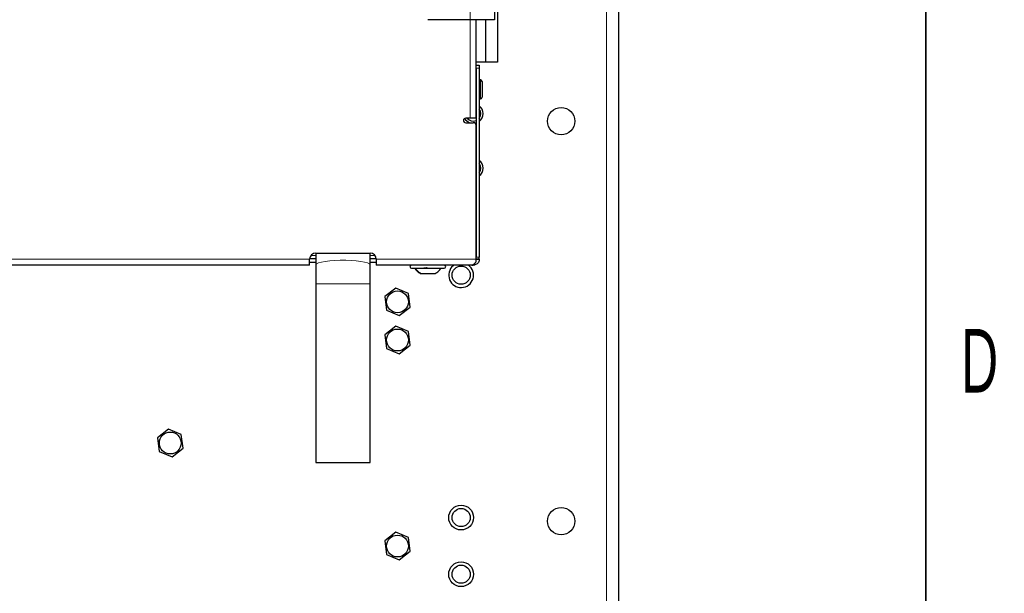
# Paper-space layout 'Blatt3' of a CAD drawing. Header units: millimetres. Extents: x 5 to 418, y 2 to 292.
# Tile 92 of 100: x 358 to 412, y 112 to 144. Entities that reach past the tile are written whole.
import ezdxf

# ---------------------------------------------------------------- set-up
doc = ezdxf.new("R2010")
doc.units = ezdxf.units.MM
doc.layers.add('SLD-0', color=7, linetype='Continuous')
doc.styles.add('SLDTEXTSTYLE0', font='TXT', dxfattribs={"width": 0.605})

psp = doc.layouts.new('Blatt3')

# ---------------------------------------------------------------- linework, layer by layer
at = {"color": 7, "linetype": 'Continuous', "lineweight": 18}
for p, q in [((390.4423, 92.1746), (390.4423, 251.3413)), ((382.9423, 164.0079), (382.9423, 144.0079)), ((382.9423, 138.5913), (382.9423, 144.0079)), ((383.4425, 141.3413), (383.2758, 141.3413)), ((383.5091, 140.6913), (383.5091, 139.6579)), ((374.1088, 130.8413), (314.1088, 130.8413)), ((374.4423, 131.0413), (374.1755, 131.0413)), ((377.7088, 131.0413), (377.4423, 131.0413)), ((383.2756, 130.8413), (377.7755, 130.8413)), ((383.187, 130.5172), (383.1691, 130.5915)), ((383.4425, 130.9413), (383.2758, 130.9413)), ((377.4423, 129.4737), (374.4423, 129.4737))]:
    psp.add_line(p, q, dxfattribs=at)
at = {"color": 7, "linetype": 'Continuous', "lineweight": 25}
for p, q in [((391.109, 92.1746), (391.109, 251.3413)), ((384.2756, 164.0079), (384.2756, 144.0079)), ((384.4423, 144.5667), (384.4423, 141.6746)), ((382.9423, 144.0079), (380.609, 144.0079)), ((384.2756, 144.0079), (382.9423, 144.0079)), ((383.2756, 138.5913), (383.2756, 144.0079)), ((383.7756, 144.0079), (383.7756, 141.6746)), ((383.7756, 141.6746), (383.2756, 141.6746)), ((383.2758, 141.5079), (383.4425, 141.5079)), ((383.2758, 141.3413), (383.2758, 141.5079)), ((383.4425, 141.5079), (383.4425, 141.3413)), ((384.4423, 141.6746), (383.7756, 141.6746)), ((383.2758, 141.3413), (383.2758, 130.9413)), ((383.4425, 141.3413), (383.4425, 130.9413)), ((383.2758, 140.4413), (383.2756, 140.4413)), ((383.5091, 140.6913), (383.4425, 140.6913)), ((383.5925, 140.6079), (383.5925, 139.7413)), ((383.2756, 139.9079), (383.2758, 139.9079)), ((383.4425, 139.6579), (383.5091, 139.6579)), ((382.9423, 138.5913), (382.6923, 138.5913)), ((382.6923, 138.3413), (383.109, 138.3413)), ((383.2756, 138.5913), (382.9423, 138.5913)), ((383.2756, 130.8413), (383.2756, 138.1746)), ((374.4421, 131.1746), (377.4421, 131.1746)), ((374.4423, 131.1746), (374.4423, 130.5156)), ((377.4423, 130.5156), (377.4423, 131.1746)), ((374.1088, 130.5079), (374.1088, 130.8413)), ((374.1088, 130.6746), (374.4423, 130.6746)), ((374.1105, 130.8746), (374.4423, 130.8746)), ((377.4423, 130.8746), (377.7738, 130.8746)), ((377.4423, 130.6746), (377.7755, 130.6746)), ((377.7755, 130.8413), (377.7755, 130.5079)), ((383.2758, 130.8413), (383.2747, 130.8221)), ((383.4402, 130.803), (383.2747, 130.8221)), ((383.4425, 130.8413), (383.2758, 130.8413)), ((383.4425, 130.8413), (383.4402, 130.803)), ((374.1088, 130.5079), (314.1088, 130.5079)), ((374.4423, 130.5156), (374.4423, 129.4737)), ((377.4423, 129.4737), (377.4423, 130.5156)), ((383.0258, 130.5079), (377.7755, 130.5079)), ((379.709, 130.3413), (379.7776, 130.3413)), ((379.7776, 130.3413), (381.509, 130.3413)), ((380.1966, 130.0496), (380.2279, 130.0496)), ((380.2279, 130.0496), (381.0215, 130.0496)), ((381.9965, 130.4758), (382.0368, 130.5079)), ((383.0258, 130.5079), (383.1091, 130.5079)), ((374.4423, 129.4737), (374.4423, 119.6579)), ((377.4423, 119.6579), (377.4423, 129.4737)), ((378.8434, 129.245), (378.2401, 128.7825)), ((379.5456, 128.9538), (378.8434, 129.245)), ((379.6445, 128.2001), (379.5456, 128.9538)), ((378.2401, 128.7825), (378.339, 128.0287)), ((378.339, 128.0287), (379.0412, 127.7376)), ((379.0412, 127.7376), (379.6445, 128.2001)), ((378.8434, 127.145), (378.2401, 126.6825)), ((379.5456, 126.8538), (378.8434, 127.145)), ((379.6445, 126.1001), (379.5456, 126.8538)), ((378.2401, 126.6825), (378.339, 125.9287)), ((378.339, 125.9287), (379.0412, 125.6376)), ((379.0412, 125.6376), (379.6445, 126.1001)), ((366.3434, 121.4783), (365.7401, 121.0158)), ((367.0456, 121.1871), (366.3434, 121.4783)), ((365.7401, 121.0158), (365.839, 120.2621)), ((367.1445, 120.4334), (367.0456, 121.1871)), ((365.839, 120.2621), (366.5412, 119.9709)), ((366.5412, 119.9709), (367.1445, 120.4334)), ((374.4423, 119.6579), (377.4423, 119.6579)), ((378.8434, 115.8117), (378.2401, 115.3491)), ((379.5456, 115.5205), (378.8434, 115.8117)), ((379.6445, 114.7668), (379.5456, 115.5205)), ((378.2401, 115.3491), (378.339, 114.5954)), ((378.339, 114.5954), (379.0412, 114.3042)), ((379.0412, 114.3042), (379.6445, 114.7668))]:
    psp.add_line(p, q, dxfattribs=at)
at = {"color": 7, "linetype": 'Continuous', "lineweight": 25, "flags": 128}
psp.add_lwpolyline([(383.2703, 138.3242), (383.2244, 138.312), (383.2079, 138.3087)], dxfattribs=at)
at = {"color": 7, "linetype": 'Continuous', "lineweight": 18, "flags": 128}
psp.add_lwpolyline([(377.4423, 130.5156), (377.4404, 130.5288), (377.3944, 130.5809), (377.289, 130.6303), (377.1284, 130.6751), (376.9193, 130.7133), (376.6702, 130.7434), (376.3913, 130.7641), (376.094, 130.7748), (375.7905, 130.7748), (375.4932, 130.7641), (375.2143, 130.7434), (374.9652, 130.7133), (374.7561, 130.6751), (374.5956, 130.6303), (374.4902, 130.5809), (374.4442, 130.5288), (374.4423, 130.5156)], dxfattribs=at)
at = {"color": 7, "linetype": 'Continuous', "lineweight": 25}
for centre, radius in [((387.9423, 138.4246), 0.75), ((382.4423, 129.9579), 0.5), ((378.9423, 128.4913), 0.6), ((378.9423, 126.3913), 0.6), ((366.4423, 120.7246), 0.6), ((382.4423, 116.6246), 0.6833), ((382.4423, 116.6246), 0.5), ((387.9423, 116.4246), 0.75), ((378.9423, 115.0579), 0.6), ((382.4423, 113.5079), 0.6833), ((382.4423, 113.5079), 0.5)]:
    psp.add_circle(centre, radius, dxfattribs=at)
for centre, radius, start, end in [((383.5091, 140.6079), 0.0833, 0, 90), ((383.5091, 139.7413), 0.0833, 270, 360), ((383.109, 138.8413), 0.5417, 308.00224, 51.99776), ((383.109, 138.8413), 0.4167, 323.16832, 36.83168), ((382.6923, 138.4663), 0.125, 90, 270), ((383.109, 138.8413), 0.5417, 209.1123, 247.38014), ((383.109, 138.8413), 0.4167, 216.8699, 292.78217), ((383.109, 138.1746), 0.1667, 0, 90), ((383.109, 135.8413), 0.4167, 323.1301, 36.8699), ((383.109, 135.8413), 0.5417, 308.00224, 51.99776), ((374.4421, 130.8413), 0.3333, 90, 180), ((377.4421, 130.8413), 0.3333, 0, 90), ((379.709, 130.4246), 0.0833, 90, 270), ((381.509, 130.4246), 0.0833, 270, 90), ((382.4423, 129.9579), 0.6833, 130.72429, 53.59848)]:
    psp.add_arc(centre, radius, start, end, dxfattribs=at)
for points, knots in [([(383.0502, 130.5172), (383.0841, 130.5326), (383.1518, 130.5635), (383.2195, 130.6378), (383.2534, 130.675)], [0, 0, 0, 0, 0.4999989, 1, 1, 1, 1]), ([(383.4402, 130.803), (383.4334, 130.7696), (383.4196, 130.7029), (383.362, 130.6172), (383.2838, 130.5497), (383.2192, 130.528), (383.187, 130.5172)], [0, 0, 0, 0, 0.2499997, 0.4999998, 0.7499999, 1, 1, 1, 1]), ([(383.2534, 130.675), (383.2599, 130.7014), (383.2726, 130.7533), (383.2746, 130.8123), (383.2756, 130.8413)], [0, 0, 0, 0, 0.5095694, 1, 1, 1, 1]), ([(383.4425, 130.8413), (383.4425, 130.86), (383.4425, 130.893), (383.4425, 130.9267), (383.4425, 130.9413)], [0, 0, 0, 0, 0.5682156, 1, 1, 1, 1]), ([(379.8758, 130.3413), (379.9209, 130.2835), (380.0111, 130.1679), (380.1347, 130.089), (380.1965, 130.0496)], [0, 0, 0, 0, 0.5, 1, 1, 1, 1]), ([(380.5548, 130.3698), (380.5496, 130.3659), (380.5393, 130.3581), (380.5167, 130.3489), (380.491, 130.3428), (380.4649, 130.3405), (380.4423, 130.3427), (380.4265, 130.3488), (380.4183, 130.3581), (380.4194, 130.3659), (380.42, 130.3698)], [0, 0, 0, 0, 0.1252217, 0.2494831, 0.3743256, 0.4990628, 0.6238964, 0.749388, 0.8744406, 1, 1, 1, 1]), ([(381.0214, 130.0496), (381.0832, 130.089), (381.2068, 130.1679), (381.297, 130.2835), (381.3421, 130.3413)], [0, 0, 0, 0, 0.5, 1, 1, 1, 1]), ([(383.0258, 130.5079), (383.0268, 130.5085), (383.0287, 130.5095), (383.0432, 130.5147), (383.0502, 130.5172)], [0, 0, 0, 0, 0.5159609, 1, 1, 1, 1]), ([(383.187, 130.5172), (383.1755, 130.5147), (383.1518, 130.5095), (383.1237, 130.5085), (383.1091, 130.5079)], [0, 0, 0, 0, 0.4840391, 1, 1, 1, 1])]:
    psp.add_open_spline(points, degree=3, knots=knots, dxfattribs=at)
at = {"color": 7, "linetype": 'Continuous', "lineweight": 18}
psp.add_open_spline([(379.9315, 130.3413), (379.9732, 130.2835), (380.0566, 130.1679), (380.1708, 130.089), (380.2279, 130.0496)], degree=3, dxfattribs=at)
at = {"layer": 'SLD-0', "lineweight": 35}
psp.add_line((408, 12), (408, 282.5), dxfattribs=at)

# ---------------------------------------------------------------- texts
at = {"layer": 'SLD-0', "insert": (410.9597, 127.0011), "char_height": 3.5, "attachment_point": 2, "style": 'SLDTEXTSTYLE0'}
psp.add_mtext('D', dxfattribs=at)

doc.saveas('drawing.dxf')
